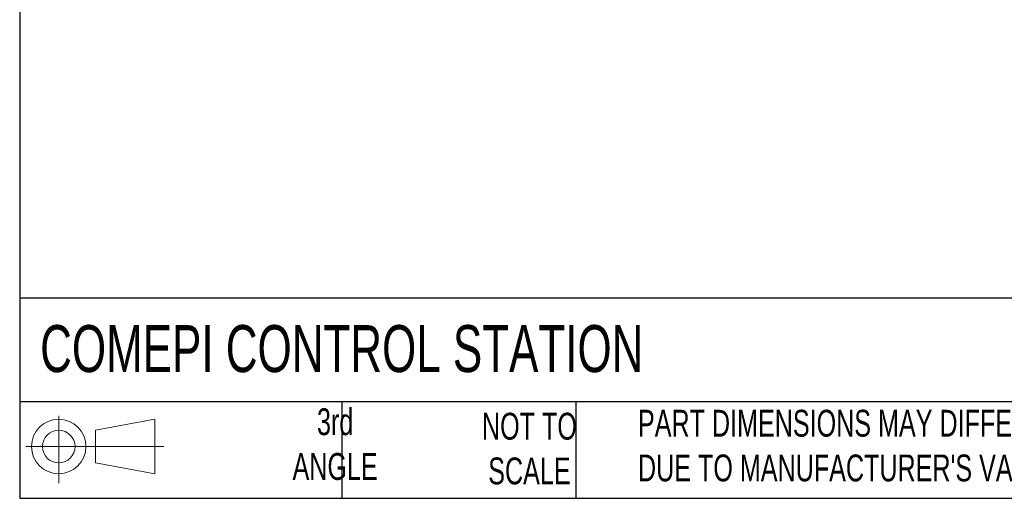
# Model space of a CAD drawing. Header units: millimetres. Extents: x 13 to 546, y 13 to 419.
# Tile 1 of 9: x 13 to 168, y 13 to 88. Entities that reach past the tile are written whole.
import ezdxf

# ---------------------------------------------------------------- set-up
doc = ezdxf.new("R2010")
doc.units = ezdxf.units.MM
doc.header["$LTSCALE"] = 2
doc.linetypes.add('SLD-Solid', pattern=[0])
doc.layers.add('SLD-DEFPOINTS', color=7, linetype='Continuous')
doc.layers.add('TEXT', color=140, linetype='SLD-Solid', lineweight=25)
doc.styles.add('SLDTEXTSTYLE0', font='TXT', dxfattribs={"width": 0.7})

# ---------------------------------------------------------------- blocks, each defined once
blk = doc.blocks.new('Block11')
at = {"color": 7, "linetype": 'SLD-Solid', "lineweight": 18}
for p, q in [((5.18, 10.62), (5.18, 0)), ((10.96, 8.33), (20.35, 10.06)), ((20.35, 10.06), (20.35, 1.46)), ((10.96, 3.19), (10.96, 8.33)), ((0, 5.76), (21.75, 5.76)), ((10.96, 3.19), (20.35, 1.46))]:
    blk.add_line(p, q, dxfattribs=at)
for radius in [4.3, 2.57]:
    blk.add_circle((5.18, 5.76), radius, dxfattribs=at)
blk = doc.blocks.new('Block12')
at = {"layer": 'SLD-DEFPOINTS'}
blk.add_blockref('Block11', (0, 0), dxfattribs=at)

msp = doc.modelspace()

# ---------------------------------------------------------------- linework, layer by layer
at = {"layer": 'TEXT'}
for p, q in [((12.7, 419.1), (12.7, 12.7)), ((546.1, 44.252), (12.7, 44.252)), ((546.1, 27.94), (12.7, 27.94)), ((63.5, 27.94), (63.5, 12.7)), ((100.423, 27.94), (100.423, 12.7)), ((12.7, 12.7), (546.1, 12.7))]:
    msp.add_line(p, q, dxfattribs=at)

# ---------------------------------------------------------------- block references
at = {"layer": 'SLD-DEFPOINTS'}
msp.add_blockref('Block12', (13.676, 15.108), dxfattribs=at)

# ---------------------------------------------------------------- texts
at = {"layer": 'TEXT', "style": 'SLDTEXTSTYLE0'}
for s, insert, char_height, attachment_point in [('COMEPI CONTROL STATION', (15.931, 40.022), 7.40833, 1), ('3rd^JANGLE', (62.466, 26.897), 4.2333, 2), ("PART DIMENSIONS MAY DIFFER SLIGHTLY ^JDUE TO MANUFACTURER'S VARIANCES", (110.239, 26.661), 4.23333, 1), ('NOT TO^JSCALE', (93.112, 26.192), 4.23333, 2)]:
    msp.add_mtext(s, dxfattribs=dict(at, insert=insert, char_height=char_height, attachment_point=attachment_point))

doc.saveas('drawing.dxf')
